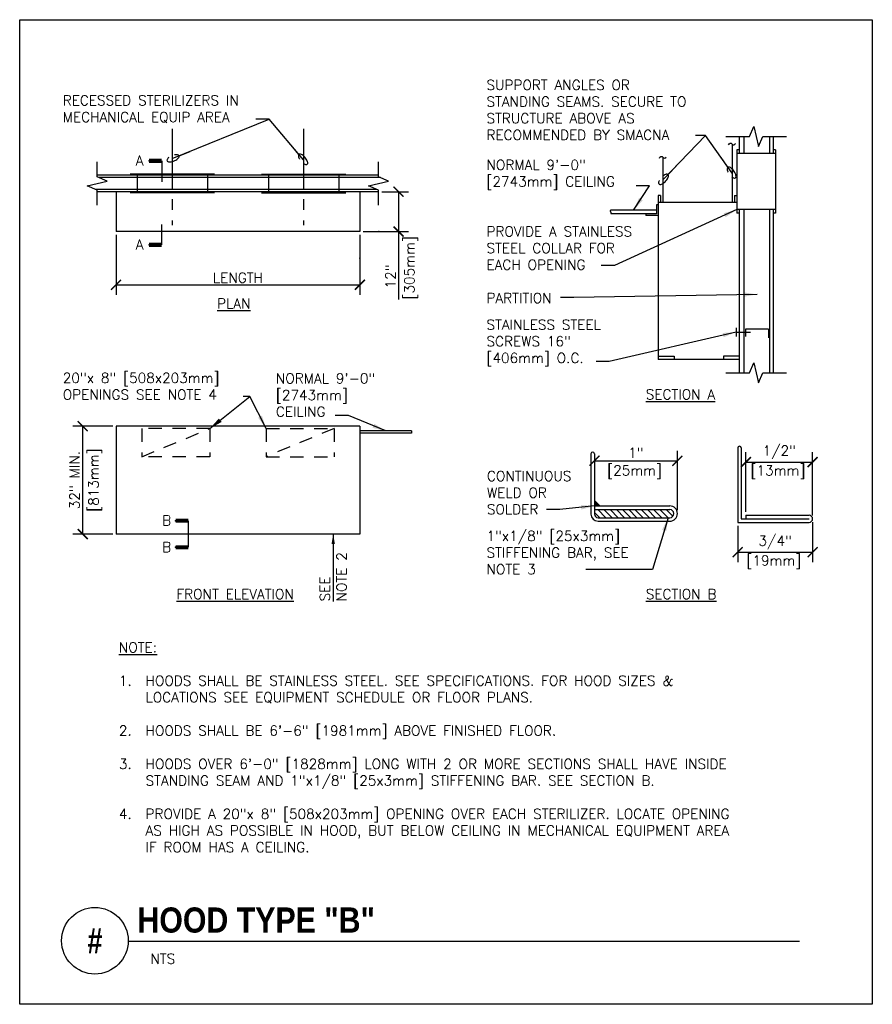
# Model space of a CAD drawing. Header units: inches. Extents: x 1.59 to 9.59, y 3.74 to 12.99.
import ezdxf
from ezdxf.enums import TextEntityAlignment as Align

# ---------------------------------------------------------------- set-up
doc = ezdxf.new("R2010")
doc.units = ezdxf.units.IN
doc.header["$MEASUREMENT"] = 0
doc.header["$PDSIZE"] = -1
doc.linetypes.add('CENTER2', pattern=[1.125, 0.75, -0.125, 0.125, -0.125])
doc.linetypes.add('HIDDEN2', pattern=[0.1875, 0.125, -0.0625])
doc.layers.get('Defpoints').update_dxf_attribs({"color": 2})
doc.layers.add('G-ANNO-NPLT', color=7, linetype='Continuous', plot=False)
for name, color, linetype in [('M-DETL-CNTR', 2, 'CENTER2'), ('M-DETL-DIMS', 2, 'Continuous'), ('M-DETL-HEVY', 5, 'Continuous'), ('M-DETL-MEDM', 4, 'Continuous'), ('M-DETL-PATT', 8, 'Continuous'), ('M-DETL-TEXT', 2, 'Continuous'), ('P-DETL-TEXT', 2, 'Continuous')]:
    doc.layers.add(name, color=color, linetype=linetype)
doc.styles.add('BOLD', font='bold.shx', dxfattribs={"width": 0.9})
doc.styles.add('Romans', font='romans.shx')
doc.dimstyles.new('VA-Dims', dxfattribs={"dimtxt": 0.09375, "dimasz": 0.09375, "dimexe": 0.09375, "dimexo": 0.03125, "dimgap": 0.02, "dimtad": 1, "dimdec": 5, "dimzin": 0, "dimdsep": 46, "dimlunit": 4, "dimtxsty": 'Romans', "dimblk": 'ARCHTICK', "dimcen": 0.09375, "dimclrd": 256, "dimclre": 256, "dimclrt": 256, "dimadec": 0, "dimazin": 0, "dimtfac": 1, "dimtdec": 5, "dimtofl": 0, "dimtmove": 0, "dimatfit": 3, "dimfxl": 1, "dimfrac": 2, "dimtolj": 1, "dimtzin": 0, "dimlwd": -1, "dimlwe": -1, "dimarcsym": 0})
doc.dimstyles.new('VA-Lead', dxfattribs={"dimtxt": 0.09375, "dimasz": 0.125, "dimexe": 0.125, "dimexo": 0.03125, "dimgap": 0.02, "dimtad": 1, "dimdec": 5, "dimzin": 0, "dimdsep": 46, "dimlunit": 4, "dimtxsty": 'Romans', "dimcen": 0.125, "dimclrd": 256, "dimclre": 256, "dimclrt": 256, "dimadec": 0, "dimazin": 0, "dimtfac": 1, "dimtdec": 5, "dimtofl": 0, "dimtmove": 0, "dimatfit": 3, "dimfxl": 1, "dimfrac": 2, "dimtolj": 1, "dimtzin": 0, "dimlwd": -1, "dimlwe": -1, "dimarcsym": 0})
doc.dimstyles.new('VA-Loop', dxfattribs={"dimtxt": 0.09375, "dimasz": 0.18, "dimexe": 0.125, "dimexo": 0.0625, "dimgap": 0.09, "dimtad": 0, "dimtih": 1, "dimtoh": 1, "dimdec": 4, "dimzin": 0, "dimdsep": 46, "dimtxsty": 'Romans', "dimcen": 0.09, "dimclrd": 256, "dimclre": 256, "dimclrt": 256, "dimadec": 0, "dimazin": 0, "dimtfac": 1, "dimtdec": 4, "dimtofl": 0, "dimtmove": 0, "dimatfit": 3, "dimldrblk": 'dimloop1', "dimfxl": 1, "dimtolj": 1, "dimtzin": 0, "dimlwd": -1, "dimlwe": -1, "dimarcsym": 0})

# ---------------------------------------------------------------- blocks, each defined once
blk = doc.blocks.new('_ArchTick')
at = {"color": 0, "linetype": 'ByBlock', "const_width": 0.15}
blk.add_lwpolyline([(-0.5, -0.5), (0.5, 0.5)], dxfattribs=at)
blk = doc.blocks.new('*D14')
at = {"layer": 'Defpoints', "color": 0, "transparency": 16777216}
for p in [(2.1822, 9.1704), (2.4947, 9.1704), (2.4947, 8.1584)]:
    blk.add_point(p, dxfattribs=at)
at = {"layer": 'M-DETL-DIMS', "transparency": 16777216}
for p, q in [((2.4635, 9.1704), (2.0885, 9.1704)), ((2.1822, 8.1584), (2.1822, 9.1704)), ((2.4635, 8.1584), (2.0885, 8.1584))]:
    blk.add_line(p, q, dxfattribs=at)
at = {"layer": 'M-DETL-DIMS', "transparency": 16777216, "xscale": 0.09375, "yscale": 0.09375, "zscale": 0.09375}
for p, rotation in [((2.1822, 9.1704), 90), ((2.1822, 8.1584), 270)]:
    blk.add_blockref('_ArchTick', p, dxfattribs=dict(at, rotation=rotation))
at = {"layer": 'M-DETL-DIMS', "transparency": 16777216, "insert": (2.1064, 8.6644), "char_height": 0.09375, "attachment_point": 5, "rotation": 90, "style": 'Romans'}
blk.add_mtext('\\A1;32" MIN.', dxfattribs=at)
blk = doc.blocks.new('*D15')
at = {"layer": 'Defpoints', "color": 0, "transparency": 16777216}
for p in [(2.4947, 10.9976), (4.7827, 10.9976), (4.7827, 10.4976)]:
    blk.add_point(p, dxfattribs=at)
at = {"layer": 'M-DETL-DIMS', "transparency": 16777216}
for p, q in [((2.4947, 10.9663), (2.4947, 10.4038)), ((4.7827, 10.9663), (4.7827, 10.4038)), ((2.4947, 10.4976), (4.7827, 10.4976))]:
    blk.add_line(p, q, dxfattribs=at)
at = {"layer": 'M-DETL-DIMS', "transparency": 16777216, "xscale": 0.09375, "yscale": 0.09375, "zscale": 0.09375, "rotation": 180}
blk.add_blockref('_ArchTick', (2.4947, 10.4976), dxfattribs=at)
at = {"layer": 'M-DETL-DIMS', "transparency": 16777216, "xscale": 0.09375, "yscale": 0.09375, "zscale": 0.09375}
blk.add_blockref('_ArchTick', (4.7827, 10.4976), dxfattribs=at)
at = {"layer": 'M-DETL-DIMS', "transparency": 16777216, "insert": (3.6387, 10.5645), "char_height": 0.09375, "attachment_point": 5, "style": 'Romans'}
blk.add_mtext('\\A1;LENGTH', dxfattribs=at)
blk = doc.blocks.new('*D16')
at = {"layer": 'Defpoints', "color": 0, "transparency": 16777216}
for p in [(4.9587, 11.3716), (4.7827, 10.9976), (5.1453, 10.9976)]:
    blk.add_point(p, dxfattribs=at)
at = {"layer": 'M-DETL-DIMS', "transparency": 16777216}
for p, q in [((4.99, 11.3716), (5.2391, 11.3716)), ((5.1453, 11.3716), (5.1453, 10.9976)), ((4.814, 10.9976), (5.2391, 10.9976)), ((5.1453, 10.9976), (5.1453, 10.3612))]:
    blk.add_line(p, q, dxfattribs=at)
at = {"layer": 'M-DETL-DIMS', "transparency": 16777216, "xscale": 0.09375, "yscale": 0.09375, "zscale": 0.09375}
for p, rotation in [((5.1453, 11.3716), 90), ((5.1453, 10.9976), 270)]:
    blk.add_blockref('_ArchTick', p, dxfattribs=dict(at, rotation=rotation))
at = {"layer": 'M-DETL-DIMS', "transparency": 16777216, "insert": (5.0695, 10.5441), "char_height": 0.09375, "attachment_point": 5, "rotation": 90, "style": 'Romans'}
blk.add_mtext('\\A1; 12" ', dxfattribs=at)
blk = doc.blocks.new('dimloop1')
blk.add_line((-0.383, 0), (-1, 0))
blk.add_lwpolyline([(0.15, -0.121, 0.038212), (0.207, -0.1, 0.102096), (0.278, -0.047, 0.184921), (0.296, 0, 0.184921), (0.278, 0.047, 0.102096), (0.207, 0.099, 0.060952), (0.115, 0.129, 0.047258), (-0.008, 0.14), (-0.078, 0.14, 0.047258), (-0.202, 0.129, 0.060952), (-0.294, 0.099, 0.102096), (-0.365, 0.047, 0.184921), (-0.383, 0, 0.184921), (-0.365, -0.047, 0.102096), (-0.294, -0.1, 0.060952), (-0.202, -0.129, 0.011023), (-0.173, -0.134, 0.047258)], format="xyb")
blk = doc.blocks.new('*D17')
at = {"layer": 'Defpoints', "color": 0, "transparency": 16777216}
for p in [(9.0308, 8.8339), (8.4053, 8.3339), (9.0308, 8.3009)]:
    blk.add_point(p, dxfattribs=at)
at = {"layer": 'M-DETL-DIMS', "transparency": 16777216}
for p, q in [((8.4053, 8.3652), (8.4053, 8.9277)), ((9.0308, 8.3322), (9.0308, 8.9277)), ((8.4053, 8.8339), (9.0308, 8.8339))]:
    blk.add_line(p, q, dxfattribs=at)
at = {"layer": 'M-DETL-DIMS', "transparency": 16777216, "xscale": 0.09375, "yscale": 0.09375, "zscale": 0.09375, "rotation": 180}
blk.add_blockref('_ArchTick', (8.4053, 8.8339), dxfattribs=at)
at = {"layer": 'M-DETL-DIMS', "transparency": 16777216, "xscale": 0.09375, "yscale": 0.09375, "zscale": 0.09375}
blk.add_blockref('_ArchTick', (9.0308, 8.8339), dxfattribs=at)
at = {"layer": 'M-DETL-DIMS', "transparency": 16777216, "insert": (8.718, 8.9254), "char_height": 0.09375, "attachment_point": 5, "style": 'Romans'}
blk.add_mtext('\\A1;1/2"', dxfattribs=at)
blk = doc.blocks.new('*D18')
at = {"layer": 'Defpoints', "color": 0, "transparency": 16777216}
for p in [(8.3283, 8.2679), (9.0308, 8.3009), (9.0308, 7.9884)]:
    blk.add_point(p, dxfattribs=at)
at = {"layer": 'M-DETL-DIMS', "transparency": 16777216}
for p, q in [((8.3283, 8.2367), (8.3283, 7.8947)), ((9.0308, 8.2697), (9.0308, 7.8947)), ((8.3283, 7.9884), (9.0308, 7.9884))]:
    blk.add_line(p, q, dxfattribs=at)
at = {"layer": 'M-DETL-DIMS', "transparency": 16777216, "xscale": 0.09375, "yscale": 0.09375, "zscale": 0.09375, "rotation": 180}
blk.add_blockref('_ArchTick', (8.3283, 7.9884), dxfattribs=at)
at = {"layer": 'M-DETL-DIMS', "transparency": 16777216, "xscale": 0.09375, "yscale": 0.09375, "zscale": 0.09375}
blk.add_blockref('_ArchTick', (9.0308, 7.9884), dxfattribs=at)
at = {"layer": 'M-DETL-DIMS', "transparency": 16777216, "insert": (8.6795, 8.0799), "char_height": 0.09375, "attachment_point": 5, "style": 'Romans'}
blk.add_mtext('\\A1;3/4"', dxfattribs=at)
blk = doc.blocks.new('*D19')
at = {"layer": 'Defpoints', "color": 0, "transparency": 16777216}
for p in [(6.9843, 8.9113), (7.7618, 8.8461), (7.7618, 8.3503)]:
    blk.add_point(p, dxfattribs=at)
at = {"layer": 'M-DETL-DIMS', "transparency": 16777216}
for p, q in [((6.9843, 8.88), (6.9843, 8.7524)), ((7.7618, 8.3815), (7.7618, 8.9399)), ((6.9843, 8.8461), (7.7618, 8.8461))]:
    blk.add_line(p, q, dxfattribs=at)
at = {"layer": 'M-DETL-DIMS', "transparency": 16777216, "xscale": 0.09375, "yscale": 0.09375, "zscale": 0.09375, "rotation": 180}
blk.add_blockref('_ArchTick', (6.9843, 8.8461), dxfattribs=at)
at = {"layer": 'M-DETL-DIMS', "transparency": 16777216, "xscale": 0.09375, "yscale": 0.09375, "zscale": 0.09375}
blk.add_blockref('_ArchTick', (7.7618, 8.8461), dxfattribs=at)
at = {"layer": 'M-DETL-DIMS', "transparency": 16777216, "insert": (7.373, 8.9219), "char_height": 0.09375, "attachment_point": 5, "style": 'Romans'}
blk.add_mtext('\\A1;1"', dxfattribs=at)

msp = doc.modelspace()

# ---------------------------------------------------------------- linework, layer by layer
at = {"layer": 'G-ANNO-NPLT'}
msp.add_lwpolyline([(1.590816, 12.986313), (9.590815, 12.986313), (9.590815, 3.743845), (1.590816, 3.743845)], close=True, dxfattribs=at)
at = {"layer": 'M-DETL-CNTR', "color": 4, "ltscale": 0.75}
for p, q in [((3.022706, 11.963088), (3.022706, 11.059088)), ((4.254706, 11.963088), (4.254706, 11.059088))]:
    msp.add_line(p, q, dxfattribs=at)
at = {"layer": 'M-DETL-DIMS'}
for p, q in [((4.532706, 8.15843), (4.532706, 7.525916)), ((4.532706, 8.06468), (4.532706, 8.000301))]:
    msp.add_line(p, q, dxfattribs=at)
msp.add_solid([(4.517081, 8.06468), (4.532706, 8.15843), (4.548331, 8.06468)], dxfattribs=at)
at = {"layer": 'M-DETL-HEVY', "linetype": 'Continuous'}
for p, q in [((8.275592, 11.81943), (8.275592, 11.26943)), ((8.319592, 11.76443), (8.319592, 11.17043)), ((8.341592, 11.76443), (8.319592, 11.76443)), ((8.682592, 11.76443), (8.660592, 11.76443)), ((8.682592, 11.76443), (8.682592, 11.17043)), ((7.626592, 11.69443), (7.626592, 11.26943)), ((8.682592, 11.73143), (8.319592, 11.73143)), ((3.418706, 11.536588), (2.626706, 11.536588)), ((2.692706, 11.536588), (2.692706, 11.360588)), ((3.352706, 11.536588), (3.352706, 11.360588)), ((3.858706, 11.536588), (4.650706, 11.536588)), ((3.924706, 11.536588), (3.924706, 11.360588)), ((4.584706, 11.536588), (4.584706, 11.360588)), ((3.418706, 11.360588), (2.626706, 11.360588)), ((3.858706, 11.360588), (4.650706, 11.360588)), ((8.682592, 11.20343), (8.319592, 11.20343)), ((8.341592, 11.17043), (8.319592, 11.17043)), ((8.682592, 11.17043), (8.660592, 11.17043))]:
    msp.add_line(p, q, dxfattribs=at)
for points in [[(8.24204, 11.812294, -0.68839824), (8.275592, 11.81943), (8.275592, 11.81943, 0.67215557), (8.306292, 11.825249)], [(7.59304, 11.687294, -0.68839824), (7.626592, 11.69443), (7.626592, 11.69443, 0.67215557), (7.657292, 11.700249)]]:
    msp.add_lwpolyline(points, format="xyb", dxfattribs=at)
at = {"layer": 'M-DETL-MEDM', "linetype": 'Continuous'}
for p, q in [((8.341592, 11.88943), (8.341592, 11.73143)), ((8.385592, 11.88943), (8.385592, 11.73143)), ((8.627592, 11.88943), (8.627592, 11.73143)), ((8.660592, 11.88943), (8.660592, 11.73143)), ((4.958706, 11.525588), (2.318706, 11.525588)), ((4.976539, 11.503588), (2.336539, 11.503588)), ((4.940874, 11.393588), (2.300874, 11.393588)), ((4.958706, 11.371588), (2.318706, 11.371588)), ((2.494706, 11.371588), (2.494706, 10.997588)), ((4.782706, 11.371588), (4.782706, 10.997588)), ((7.582592, 11.33543), (7.582592, 9.79543)), ((7.604592, 11.33543), (7.582592, 11.33543)), ((7.604592, 11.33543), (7.604592, 11.26943)), ((8.297592, 11.33543), (8.319592, 11.33543)), ((8.297592, 11.33543), (8.297592, 11.26943)), ((7.566092, 11.19793), (7.137092, 11.19793)), ((7.582592, 11.24743), (7.566092, 11.24743)), ((7.566092, 11.24743), (7.566092, 11.16493)), ((8.319592, 11.26943), (7.582592, 11.26943)), ((8.341592, 11.20343), (8.341592, 9.67043)), ((8.385592, 11.20343), (8.385592, 9.67043)), ((8.627592, 11.20343), (8.627592, 9.67043)), ((8.660592, 11.20343), (8.660592, 9.67043)), ((7.566092, 11.16493), (7.137092, 11.16493)), ((7.467092, 11.16493), (7.467092, 11.14843)), ((7.582592, 11.14843), (7.467092, 11.14843)), ((4.782706, 10.997588), (2.494706, 10.997588)), ((8.313041, 10.09518), (8.313041, 10.01268)), ((8.399674, 10.08143), (8.399674, 10.01268)), ((8.616605, 10.08143), (8.399674, 10.08143)), ((8.616605, 10.08143), (8.616605, 9.99893)), ((8.313041, 10.05393), (8.44914, 10.05393)), ((7.582592, 9.82843), (7.731092, 9.82843)), ((7.731092, 9.82843), (7.731092, 9.79543)), ((8.341592, 9.82843), (8.193092, 9.82843)), ((8.193092, 9.82843), (8.193092, 9.79543)), ((8.341592, 9.79543), (7.582592, 9.79543)), ((4.782706, 9.17043), (2.494706, 9.17043)), ((2.494706, 9.17043), (2.494706, 8.15843)), ((4.782706, 9.17043), (4.782706, 8.15843)), ((5.266706, 9.12643), (4.782706, 9.12643)), ((5.266706, 9.10443), (4.782706, 9.10443)), ((5.266706, 9.12643), (5.266706, 9.10443)), ((8.32827, 8.966435), (8.32827, 8.267935)), ((8.36127, 8.966435), (8.36127, 8.300935)), ((6.951299, 8.911258), (6.951299, 8.344758)), ((6.984299, 8.911258), (6.984299, 8.344758)), ((6.984299, 8.421758), (7.690299, 8.421758)), ((6.984299, 8.388758), (7.690299, 8.388758)), ((8.40527, 8.333935), (8.99777, 8.333935)), ((8.40527, 8.333935), (8.40527, 8.300935)), ((7.017299, 8.311758), (7.690299, 8.311758)), ((7.017299, 8.278758), (7.690299, 8.278758)), ((8.32827, 8.267935), (8.99777, 8.267935)), ((8.36127, 8.300935), (8.99777, 8.300935)), ((4.782706, 8.15843), (2.494706, 8.15843))]:
    msp.add_line(p, q, dxfattribs=at)
at = {"layer": 'M-DETL-MEDM', "linetype": 'HIDDEN2'}
for p, q in [((2.736706, 8.88443), (3.374706, 9.14843)), ((2.736706, 9.14843), (2.736706, 8.88443)), ((3.374706, 9.14843), (2.736706, 9.14843)), ((3.374706, 9.14843), (3.374706, 8.88443)), ((3.902706, 9.14843), (4.540706, 9.14843)), ((4.540706, 9.14843), (3.902706, 8.88443)), ((3.902706, 9.14843), (3.902706, 8.88443)), ((4.540706, 9.14843), (4.540706, 8.88443)), ((3.374706, 8.88443), (2.736706, 8.88443)), ((3.902706, 8.88443), (4.540706, 8.88443))]:
    msp.add_line(p, q, dxfattribs=at)
at = {"layer": 'M-DETL-MEDM', "linetype": 'Continuous'}
for points in [[(7.137092, 11.19793, 0.15099338), (7.135328, 11.197385), (7.135328, 11.197385, 0.1070064), (7.133556, 11.195514), (7.133556, 11.195514, 0.07487629), (7.1325, 11.192983), (7.1325, 11.192983, 0.06157781), (7.132092, 11.18968), (7.132092, 11.18968, 0.06157781), (7.1325, 11.186377), (7.1325, 11.186377, 0.07487629), (7.133556, 11.183846), (7.133556, 11.183846, 0.1070064), (7.135328, 11.181975), (7.135328, 11.181975, 0.15099338), (7.137092, 11.18143)], [(7.137092, 11.16493, 0.15099338), (7.138857, 11.165475), (7.138857, 11.165475, 0.1070064), (7.140629, 11.167346), (7.140629, 11.167346, 0.07487629), (7.141685, 11.169877), (7.141685, 11.169877, 0.06157781), (7.142093, 11.17318), (7.142093, 11.17318, 0.06157781), (7.141685, 11.176483), (7.141685, 11.176483, 0.07487629), (7.140629, 11.179014), (7.140629, 11.179014, 0.1070064), (7.138857, 11.180885), (7.138857, 11.180885, 0.15099338), (7.137092, 11.18143)]]:
    msp.add_lwpolyline(points, format="xyb", dxfattribs=at)
for centre, radius, start, end in [((8.34477, 8.966435), 0.0165, 0, 180), ((6.967799, 8.911258), 0.0165, 0, 180), ((7.690299, 8.350258), 0.0715, 270, 90), ((7.017299, 8.344758), 0.066, 180, 270), ((7.017299, 8.344758), 0.033, 180, 270), ((7.690299, 8.350258), 0.0385, 270, 90), ((8.99777, 8.300935), 0.033, 270, 90)]:
    msp.add_arc(centre, radius, start, end, dxfattribs=at)
at = {"layer": 'M-DETL-PATT', "linetype": 'Continuous'}
for p, q in [((7.034742, 8.421758), (6.984299, 8.472202)), ((7.032736, 8.311758), (6.984299, 8.360196)), ((7.091072, 8.311758), (7.014072, 8.388758)), ((7.149409, 8.311758), (7.072409, 8.388758)), ((7.207745, 8.311758), (7.130745, 8.388758)), ((7.266081, 8.311758), (7.189081, 8.388758)), ((7.324417, 8.311758), (7.247417, 8.388758)), ((7.382754, 8.311758), (7.305754, 8.388758)), ((7.44109, 8.311758), (7.36409, 8.388758)), ((7.499426, 8.311758), (7.422426, 8.388758)), ((7.557763, 8.311758), (7.480763, 8.388758)), ((7.616099, 8.311758), (7.539099, 8.388758)), ((7.674436, 8.311758), (7.597435, 8.388758)), ((7.719436, 8.325094), (7.655772, 8.388758))]:
    msp.add_line(p, q, dxfattribs=at)
msp.add_solid([(6.984299, 8.472202), (6.984299, 8.421758), (7.034742, 8.421758)], dxfattribs=at)
at = {"layer": 'M-DETL-TEXT', "linetype": 'Continuous'}
for p, q in [((2.922954, 11.661588), (2.922954, 11.464676)), ((2.922954, 10.872588), (2.922954, 11.065087))]:
    msp.add_line(p, q, dxfattribs=at)
at = {"layer": 'M-DETL-TEXT'}
for points in [[(8.216592, 11.88943), (8.4381, 11.88943), (8.480095, 11.983131), (8.52209, 11.795729), (8.564085, 11.88943), (8.785592, 11.88943)], [(2.318706, 11.246588), (2.318706, 11.385596), (2.225006, 11.42759), (2.412407, 11.469585), (2.318706, 11.51158), (2.318706, 11.650588)], [(4.958706, 11.246588), (4.958706, 11.385596), (4.865006, 11.42759), (5.052407, 11.469585), (4.958706, 11.51158), (4.958706, 11.650588)], [(8.216592, 9.67043), (8.4381, 9.67043), (8.480095, 9.764131), (8.52209, 9.576729), (8.564085, 9.67043), (8.785592, 9.67043)], [(3.171628, 8.28343), (3.171628, 8.03343)]]:
    msp.add_lwpolyline(points, dxfattribs=at)
at = {"layer": 'M-DETL-TEXT', "const_width": 0.03937}
for points in [[(2.922954, 11.661588), (2.804844, 11.661588)], [(2.922954, 10.872588), (2.804844, 10.872588)], [(3.171628, 8.28343), (3.053518, 8.28343)], [(3.171628, 8.03343), (3.053518, 8.03343)]]:
    msp.add_lwpolyline(points, dxfattribs=at)
at = {"layer": 'M-DETL-TEXT'}
for p in [(2.804844, 11.661588), (2.804844, 11.661588), (4.960826, 10.997588), (2.804844, 10.872588), (2.804844, 10.872588), (4.782706, 10.748726), (3.053518, 8.28343), (3.053518, 8.28343), (3.053518, 8.03343), (3.053518, 8.03343)]:
    msp.add_point(p, dxfattribs=at)
at = {"layer": 'P-DETL-TEXT'}
msp.add_line((2.609094, 4.335789), (8.908118, 4.335789), dxfattribs=at)
msp.add_circle((2.296594, 4.34071), 0.312539, dxfattribs=at)

# ---------------------------------------------------------------- texts
at = {"layer": 'M-DETL-TEXT', "char_height": 0.09375, "style": 'Romans'}
for s, insert, width, attachment_point in [('SUPPORT ANGLES OR STANDING SEAMS. SECURE TO STRUCTURE ABOVE AS RECOMMENDED BY SMACNA', (5.970665, 12.42043), 2.05423392, 1), ('RECESSED STERILIZERS IN MECHANICAL EQUIP AREA', (1.994706, 12.275588), 2.04487527, 1), ('A', (2.679844, 11.711302), 0.28571429, 1), ('NORMAL 9\'-0" [2743mm] CEILING', (5.970665, 11.67043), 1.79077316, 1), ('PROVIDE A STAINLESS STEEL COLLAR FOR EACH OPENING', (5.970665, 11.04543), 1.61192757, 1), ('A', (2.679844, 10.922302), 0.28571429, 1), ('{\\LPLAN}', (3.442152, 10.36976), 0.31339286, 1), ('PARTITION', (5.970665, 10.42043), 3.63700136, 1), ('STAINLESS STEEL SCREWS 16" [406mm] O.C.', (5.970665, 10.17043), 1.51332881, 1), ('20"x 8" [508x203mm] OPENINGS SEE NOTE 4', (1.994706, 9.67043), 1.79755548, 1), ('NORMAL 9\'-0" [2743mm] CEILING', (3.994706, 9.666278), 1.23580732, 1), ('{\\LSECTION A}', (7.465449, 9.516196), 0.98899554, 1), ('[25mm]', (7.360785, 8.802685), 1.8999, 2), ('[13mm]', (8.705756, 8.802685), 1.8999, 2), ('CONTINUOUS WELD OR SOLDER', (5.974865, 8.749525), 0.8337861, 1), ('B', (2.928518, 8.333144), 0.28571429, 1), ('1"x1/8" [25x3mm] STIFFENING BAR, SEE NOTE 3', (5.970665, 8.187025), 1.4741441, 1), ('B', (2.928518, 8.083144), 0.28571429, 1), ('[19mm]', (8.667256, 7.957185), 1.8999, 2), ('{\\LFRONT ELEVATION}', (3.0618, 7.641196), 1.34590672, 1), ('{\\LSECTION B}', (7.465449, 7.641196), 0.98899554, 1), ('{\\LNOTE:\\P}\\P1.\\P\\P\\P2.\\P\\P3.\\P\\P\\P4.', (2.521594, 7.141196), 3.10992316, 1), ('\\P\\PHOODS SHALL BE STAINLESS STEEL. SEE SPECIFICATIONS. FOR HOOD SIZES & LOCATIONS SEE EQUIPMENT SCHEDULE OR FLOOR PLANS.\\P\\PHOODS SHALL BE 6\'-6" [1981mm] ABOVE FINISHED FLOOR.\\P\\PHOODS OVER 6\'-0" [1828mm] LONG WITH 2 OR MORE SECTIONS SHALL HAVE INSIDE STANDING SEAM AND 1"x1/8" [25x3mm] STIFFENING BAR. SEE SECTION B.\\P\\PPROVIDE A 20"x 8" [508x203mm] OPENING OVER EACH STERILIZER. LOCATE OPENING AS HIGH AS POSSIBLE IN HOOD, BUT BELOW CEILING IN MECHANICAL EQUIPMENT AREA IF ROOM HAS A CEILING.', (2.771594, 7.141196), 6.0247472, 1)]:
    msp.add_mtext(s, dxfattribs=dict(at, insert=insert, width=width, attachment_point=attachment_point))
at = {"layer": 'M-DETL-TEXT', "char_height": 0.09375, "rotation": 90, "style": 'Romans'}
for s, insert, width, attachment_point in [('[305mm]', (5.200675, 10.657074), 1.8999, 2), ('[813mm]', (2.237576, 8.66443), 1.8999, 2), ('SEE NOTE 2', (4.532706, 7.525916), 0.55160666, 4)]:
    msp.add_mtext(s, dxfattribs=dict(at, insert=insert, width=width, attachment_point=attachment_point))
at = {"layer": 'P-DETL-TEXT', "style": 'BOLD', "width": 0.8}
msp.add_text('#', height=0.23622, dxfattribs=at).set_placement((2.296594, 4.34071), align=Align.MIDDLE)
at = {"layer": 'P-DETL-TEXT', "attachment_point": 1}
for s, insert, char_height, width, style in [('HOOD TYPE "B"', (2.695495, 4.653155), 0.23622047, 6.76235282, 'BOLD'), ('NTS', (2.816666, 4.217821), 0.09375, 0.18214286, 'Romans')]:
    msp.add_mtext(s, dxfattribs=dict(at, insert=insert, char_height=char_height, width=width, style=style))

# ---------------------------------------------------------------- dimensions: what is measured, and where the dimension line sits
at = {"layer": 'M-DETL-DIMS'}
dim = msp.add_linear_dim(base=(5.145305, 10.997588), p1=(4.958706, 11.371588), p2=(4.782706, 10.997588), angle=90, text=' 12" ', dimstyle='VA-Dims', override={"dimpost": '\\X'}, dxfattribs=at)
dim.commit()
dim.dimension.update_dxf_attribs({"geometry": '*D16', "text_midpoint": (5.145305, 10.544102), "dimtype": 160})
for base, p1, p2, text, picture, middle in [((4.782706, 10.497588), (2.494706, 10.997588), (4.782706, 10.997588), 'LENGTH', '*D15', (3.638706, 10.564463)), ((7.761799, 8.846136), (6.984299, 8.911258), (7.761799, 8.350258), '1"', '*D19', (7.373049, 8.92194)), ((9.03077, 8.833935), (8.40527, 8.333935), (9.03077, 8.300935), '1/2"', '*D17', (8.71802, 8.925363)), ((9.03077, 7.988435), (8.32827, 8.267935), (9.03077, 8.300935), '3/4"', '*D18', (8.67952, 8.079863))]:
    dim = msp.add_linear_dim(base=base, p1=p1, p2=p2, text=text, dimstyle='VA-Dims', override={"dimpost": '\\X'}, dxfattribs=at)
    dim.commit()
    dim.dimension.update_dxf_attribs({"geometry": picture, "text_midpoint": middle})
dim = msp.add_linear_dim(base=(2.182206, 9.17043), p1=(2.494706, 8.15843), p2=(2.494706, 9.17043), angle=90, text='32" MIN.', dimstyle='VA-Dims', override={"dimpost": '\\X'}, dxfattribs=at)
dim.commit()
dim.dimension.update_dxf_attribs({"geometry": '*D14', "text_midpoint": (2.106403, 8.66443)})

# ---------------------------------------------------------------- leaders
at = {"layer": 'M-DETL-TEXT'}
for points in [[(3.022706, 11.682143), (3.931585, 12.053345), (3.806585, 12.053345)], [(4.254706, 11.669471), (3.931585, 12.053345), (3.806585, 12.053345)], [(7.626592, 11.48193), (8.025256, 11.898162), (7.931429, 11.898162)], [(8.275592, 11.54443), (8.025256, 11.898162), (7.931429, 11.898162)]]:
    msp.add_leader(points, dimstyle='VA-Loop', dxfattribs=at)
for points in [[(7.351592, 11.19793), (7.499013, 11.425313), (7.374013, 11.425313)], [(8.319592, 11.20343), (7.171503, 10.678693), (7.046503, 10.678693)], [(8.509365, 10.408094), (6.788944, 10.377854), (6.663944, 10.377854)], [(8.313041, 10.05393), (7.123332, 9.777481), (6.998332, 9.777481)], [(3.374706, 9.14843), (3.750341, 9.448188), (3.687841, 9.448188)], [(3.902706, 9.14843), (3.750341, 9.448188), (3.687841, 9.448188)], [(5.024706, 9.12643), (4.677342, 9.270142), (4.552342, 9.270142)], [(6.984299, 8.421758), (6.657501, 8.388067), (6.532501, 8.388067)], [(7.674436, 8.311758), (7.528301, 7.825567), (6.903301, 7.825567)]]:
    msp.add_leader(points, dimstyle='VA-Lead', override={"dimtad": 0}, dxfattribs=at)

doc.saveas('drawing.dxf')
